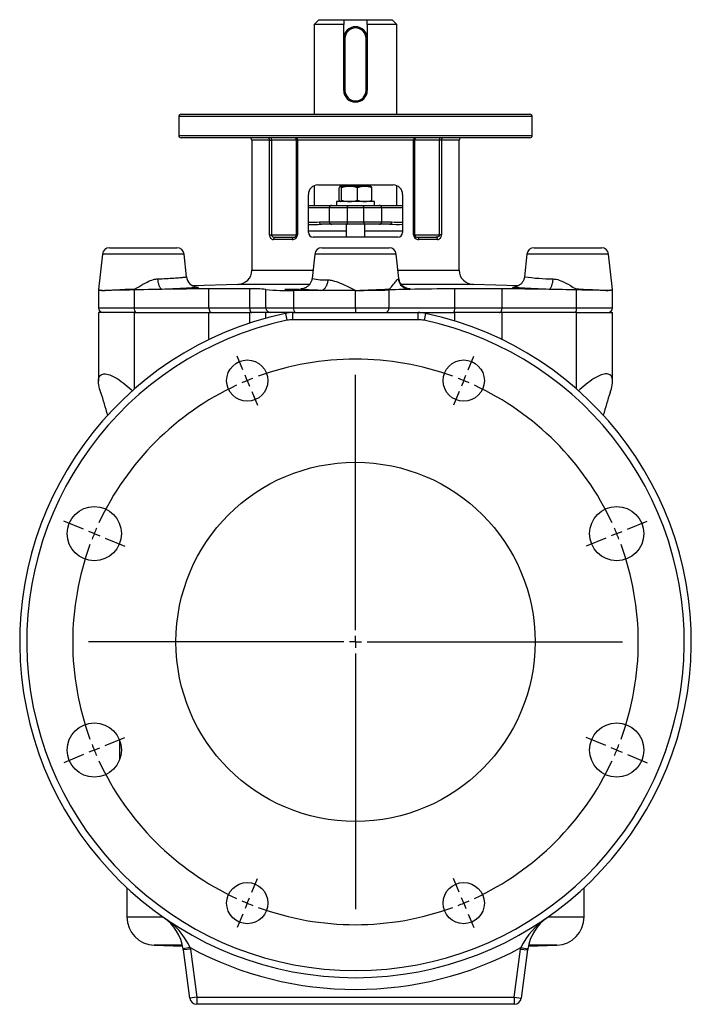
# Model space of a CAD drawing. Extents: x -225 to 398, y -39 to 781.
# Tile 4 of 4: x 113 to 398, y 356 to 773. Entities that reach past the tile are written whole.
import ezdxf

# ---------------------------------------------------------------- set-up
doc = ezdxf.new("R2010")
doc.units = 0
doc.layers.get('0').update_dxf_attribs({"linetype": 'CONTINUOUS'})
doc.layers.add('FORMAT', color=7, linetype='CONTINUOUS')

# ---------------------------------------------------------------- blocks, each defined once
blk = doc.blocks.new('SW_CENTERMARKSYMBOL_1')
at = {"layer": 'FORMAT', "color": 0}
for p, q in [((-1.91, 4.62), (-4.31, 10.39)), ((93.76, 4.62), (96.15, 10.39)), ((0, 0), (-0.96, 2.31)), ((0, 0), (0.96, -2.31)), ((45.92, -105.87), (45.92, 2.5)), ((91.84, 0), (90.89, -2.31)), ((91.84, 0), (92.8, 2.31)), ((1.91, -4.62), (4.31, -10.39)), ((89.93, -4.62), (87.54, -10.39)), ((-69.56, -63.03), (-77.88, -59.59)), ((161.41, -63.03), (169.72, -59.59)), ((-64.94, -64.94), (-67.25, -63.99)), ((-64.94, -64.94), (-62.63, -65.9)), ((156.79, -64.94), (154.48, -65.9)), ((156.79, -64.94), (159.1, -63.99)), ((-60.32, -66.86), (-52.01, -70.3)), ((152.17, -66.86), (143.85, -70.3)), ((45.92, -110.87), (45.92, -108.37)), ((40.92, -110.87), (-67.44, -110.87)), ((45.92, -110.87), (43.42, -110.87)), ((45.92, -110.87), (45.92, -113.37)), ((45.92, -110.87), (48.42, -110.87)), ((50.92, -110.87), (159.29, -110.87)), ((45.92, -115.87), (45.92, -224.23)), ((-60.32, -154.87), (-52.01, -151.43)), ((152.17, -154.87), (143.85, -151.43)), ((-69.56, -158.7), (-77.88, -162.15)), ((-64.94, -156.79), (-67.25, -157.74)), ((-64.94, -156.79), (-62.63, -155.83)), ((156.79, -156.79), (154.48, -155.83)), ((156.79, -156.79), (159.1, -157.74)), ((161.41, -158.7), (169.72, -162.15)), ((1.91, -217.11), (4.31, -211.34)), ((89.93, -217.11), (87.54, -211.34)), ((0, -221.73), (0.96, -219.42)), ((91.84, -221.73), (90.89, -219.42)), ((0, -221.73), (-0.96, -224.04)), ((91.84, -221.73), (92.8, -224.04)), ((-1.91, -226.35), (-4.31, -232.12)), ((93.76, -226.35), (96.15, -232.12))]:
    blk.add_line(p, q, dxfattribs=at)
for start, end in [(69.8873, 110.1127), (111.3063, 112.5), (67.5, 68.6937), (114.8873, 155.1127), (112.5, 113.6937), (66.3063, 67.5), (24.8873, 65.1127), (156.3063, 157.5), (22.5, 23.6937), (157.5, 158.6937), (21.3063, 22.5), (159.8873, 200.1127), (339.8873, 20.1127), (201.3063, 202.5), (337.5, 338.6937), (202.5, 203.6937), (336.3063, 337.5), (204.8873, 245.1127), (294.8873, 335.1127), (246.3063, 247.5), (292.5, 293.6937), (247.5, 248.6937), (249.8873, 290.1127), (291.3063, 292.5)]:
    blk.add_arc((45.92, -110.87), 120, start, end, dxfattribs=at)

msp = doc.modelspace()

# ---------------------------------------------------------------- linework, layer by layer
at = {"color": 7, "linetype": 'CONTINUOUS'}
for p, q in [((240.33, 773.37), (238.33, 771.37)), ((240.33, 773.37), (250.83, 773.37)), ((250.83, 773.37), (250.83, 771.37)), ((250.83, 773.37), (260.83, 773.37)), ((260.83, 773.37), (271.33, 773.37)), ((260.83, 771.37), (260.83, 773.37)), ((273.33, 771.37), (271.33, 773.37)), ((238.33, 771.37), (238.33, 733.25)), ((250.83, 771.37), (238.33, 771.37)), ((250.83, 765.37), (250.83, 771.37)), ((260.83, 771.37), (260.83, 765.37)), ((273.33, 771.37), (260.83, 771.37)), ((273.33, 733.25), (273.33, 771.37)), ((250.83, 743.37), (250.83, 765.37)), ((251.33, 765.37), (251.33, 743.37)), ((260.33, 743.37), (260.33, 765.37)), ((260.83, 765.37), (260.83, 743.37)), ((180.83, 732.25), (180.83, 724.25)), ((181.83, 733.25), (329.83, 733.25)), ((330.83, 724.25), (330.83, 732.25)), ((255.83, 723.25), (181.83, 723.25)), ((329.83, 723.25), (255.83, 723.25)), ((211.83, 722.25), (211.83, 667.05)), ((299.83, 667.05), (299.83, 722.25)), ((238.33, 702.96), (238.33, 694.57)), ((239.83, 703.25), (271.83, 703.25)), ((248.92, 696.75), (248.92, 702.09)), ((249.33, 702.67), (249.27, 702.64)), ((249.33, 702.67), (249.37, 702.67)), ((249.37, 702.67), (253.27, 702.67)), ((249.82, 696.75), (249.82, 702.09)), ((252.01, 703.25), (251.83, 703.07)), ((251.83, 703.07), (251.83, 702.67)), ((259.83, 703.07), (251.83, 703.07)), ((253.27, 702.67), (259.72, 702.67)), ((256.72, 696.75), (256.72, 702.09)), ((259.83, 703.07), (259.65, 703.25)), ((259.72, 702.67), (262.33, 702.67)), ((259.83, 702.67), (259.83, 703.07)), ((262.38, 702.64), (262.33, 702.67)), ((262.73, 696.75), (262.73, 702.09)), ((273.33, 694.57), (273.33, 702.96)), ((235.83, 683.07), (235.83, 699.25)), ((275.83, 699.25), (275.83, 683.07)), ((235.83, 694.57), (245.73, 694.57)), ((245.73, 694.57), (252.51, 694.57)), ((247.83, 696.17), (247.83, 694.57)), ((255.83, 696.17), (247.83, 696.17)), ((249.28, 696.19), (249.33, 696.17)), ((252.51, 694.57), (259.14, 694.57)), ((263.83, 696.17), (255.83, 696.17)), ((259.14, 694.57), (265.92, 694.57)), ((262.33, 696.17), (262.37, 696.19)), ((263.83, 694.57), (263.83, 696.17)), ((265.92, 694.57), (275.83, 694.57)), ((241.38, 686.57), (241.35, 686.57)), ((245.73, 686.57), (241.38, 686.57)), ((252.51, 686.57), (245.73, 686.57)), ((251.83, 686.57), (251.83, 681.07)), ((259.14, 686.57), (252.51, 686.57)), ((265.92, 686.57), (259.14, 686.57)), ((259.83, 681.07), (259.83, 686.57)), ((270.27, 686.57), (265.92, 686.57)), ((221.78, 681.07), (229.56, 681.07)), ((273.82, 681.07), (237.83, 681.07)), ((282.09, 681.07), (289.87, 681.07)), ((148.46, 673.9), (146.8, 658.87)), ((151.44, 676.57), (180.07, 676.57)), ((184.12, 664.3), (183.05, 673.9)), ((238.53, 673.9), (237.38, 663.53)), ((241.51, 676.57), (270.14, 676.57)), ((274.27, 663.53), (273.12, 673.9)), ((328.6, 673.9), (327.53, 664.3)), ((331.58, 676.57), (360.21, 676.57)), ((364.85, 658.87), (363.19, 673.9)), ((205.83, 661.05), (186.84, 660.39)), ((236.38, 661.05), (205.83, 661.05)), ((305.83, 661.05), (275.27, 661.05)), ((324.81, 660.39), (305.83, 661.05)), ((146.76, 658.58), (146.76, 651.07)), ((146.76, 658.58), (146.76, 658.58)), ((210.95, 659.13), (193.63, 659.13)), ((241.13, 658.5), (229.63, 658.5)), ((255.83, 658.5), (241.13, 658.5)), ((318.02, 659.13), (298, 659.13)), ((364.89, 651.07), (364.89, 658.58)), ((364.89, 658.58), (364.89, 658.58)), ((146.76, 649.07), (146.76, 619.96)), ((162.01, 649.07), (146.76, 649.07)), ((162.01, 649.07), (193.63, 649.07)), ((193.63, 649.07), (210.95, 649.07)), ((217.83, 649.07), (210.95, 649.07)), ((229.25, 649.07), (217.83, 649.07)), ((229.25, 649.07), (282.4, 649.07)), ((282.4, 649.07), (298, 649.07)), ((318.02, 649.07), (298, 649.07)), ((349.64, 649.07), (318.02, 649.07)), ((349.64, 649.07), (364.89, 649.07)), ((364.89, 619.96), (364.89, 649.07)), ((155.83, 459.68), (155.83, 467.21)), ((158.83, 404.98), (158.83, 392.65)), ((352.83, 392.65), (352.83, 404.98)), ((170.41, 380.66), (182.5, 380.24)), ((329.15, 380.24), (341.24, 380.66)), ((185.48, 358.17), (182.79, 378.63)), ((328.86, 378.63), (326.17, 358.17)), ((323.19, 355.57), (188.46, 355.57))]:
    msp.add_line(p, q, dxfattribs=at)
at = {"color": 8, "linetype": 'CONTINUOUS'}
for p, q in [((250.83, 765.37), (251.33, 765.37)), ((260.33, 765.37), (260.83, 765.37)), ((250.83, 743.37), (251.33, 743.37)), ((260.33, 743.37), (260.83, 743.37)), ((330.83, 732.25), (180.83, 732.25)), ((180.83, 724.25), (255.83, 724.25)), ((255.83, 724.25), (330.83, 724.25)), ((219.36, 722.25), (211.83, 722.25)), ((219.36, 682.07), (219.36, 722.25)), ((219.36, 722.25), (220.16, 722.25)), ((230.76, 722.25), (220.16, 722.25)), ((220.16, 722.25), (220.16, 682.07)), ((230.76, 722.25), (231.2, 722.25)), ((230.76, 682.07), (230.76, 722.25)), ((280.45, 722.25), (231.2, 722.25)), ((231.2, 722.25), (231.2, 682.07)), ((280.45, 682.07), (280.45, 722.25)), ((280.89, 722.25), (280.45, 722.25)), ((280.89, 722.25), (280.89, 682.07)), ((291.49, 722.25), (280.89, 722.25)), ((291.49, 682.07), (291.49, 722.25)), ((292.29, 722.25), (291.49, 722.25)), ((292.29, 722.25), (292.29, 682.07)), ((299.83, 722.25), (292.29, 722.25)), ((244.73, 693.57), (235.83, 693.57)), ((252.27, 693.57), (244.73, 693.57)), ((244.73, 687.57), (244.73, 693.57)), ((259.38, 693.57), (252.27, 693.57)), ((252.27, 693.57), (252.27, 687.57)), ((259.38, 687.57), (259.38, 693.57)), ((266.92, 693.57), (259.38, 693.57)), ((266.92, 693.57), (266.92, 687.57)), ((275.83, 693.57), (266.92, 693.57)), ((240.55, 687.57), (244.73, 687.57)), ((244.73, 687.57), (252.27, 687.57)), ((252.27, 687.57), (259.38, 687.57)), ((259.38, 687.57), (266.92, 687.57)), ((266.92, 687.57), (271.1, 687.57)), ((219.36, 682.07), (220.16, 682.07)), ((220.16, 682.07), (230.76, 682.07)), ((230.76, 682.07), (231.2, 682.07)), ((251.83, 683.57), (235.83, 683.57)), ((275.83, 683.57), (259.83, 683.57)), ((280.89, 682.07), (280.45, 682.07)), ((280.89, 682.07), (291.49, 682.07)), ((292.29, 682.07), (291.49, 682.07)), ((228.95, 680.07), (220.99, 680.07)), ((290.66, 680.07), (282.7, 680.07)), ((165.76, 673.9), (148.46, 673.9)), ((183.05, 673.9), (165.76, 673.9)), ((255.83, 673.9), (238.53, 673.9)), ((273.12, 673.9), (255.83, 673.9)), ((345.89, 673.9), (328.6, 673.9)), ((363.19, 673.9), (345.89, 673.9)), ((211.83, 667.05), (237.77, 667.05)), ((273.88, 667.05), (299.83, 667.05)), ((162.01, 651.07), (162.01, 658.7)), ((193.63, 651.07), (193.63, 659.13)), ((210.95, 651.07), (210.95, 659.13)), ((217.83, 651.07), (217.83, 658.88)), ((229.63, 651.07), (229.63, 658.5)), ((255.83, 651.07), (255.83, 658.5)), ((270.09, 651.07), (270.09, 658.7)), ((298, 651.07), (298, 659.13)), ((318.02, 651.07), (318.02, 659.13)), ((349.64, 651.07), (349.64, 658.7)), ((146.76, 651.07), (162.01, 651.07)), ((162.01, 651.07), (193.63, 651.07)), ((162.01, 616.63), (162.01, 649.07)), ((193.63, 651.07), (210.95, 651.07)), ((193.63, 637.58), (193.63, 649.07)), ((210.95, 651.07), (217.83, 651.07)), ((210.95, 644.62), (210.95, 649.07)), ((217.83, 651.07), (229.63, 651.07)), ((217.83, 646.71), (217.83, 649.07)), ((226.13, 648.74), (226.75, 645.8)), ((229.25, 646.07), (229.25, 649.07)), ((229.63, 651.07), (255.83, 651.07)), ((255.83, 651.07), (270.09, 651.07)), ((255.83, 651.07), (255.83, 649.07)), ((270.09, 651.07), (298, 651.07)), ((282.4, 646.07), (282.4, 649.07)), ((285.53, 648.74), (284.9, 645.8)), ((298, 651.07), (318.02, 651.07)), ((298, 645.48), (298, 649.07)), ((318.02, 651.07), (349.64, 651.07)), ((318.02, 637.58), (318.02, 649.07)), ((349.64, 651.07), (364.89, 651.07)), ((349.64, 616.63), (349.64, 649.07)), ((282.4, 646.07), (229.25, 646.07)), ((158.83, 392.65), (174.07, 392.65)), ((337.58, 392.65), (352.83, 392.65)), ((182.4, 380.66), (170.41, 380.66)), ((341.24, 380.66), (329.25, 380.66)), ((185.68, 379.61), (182.71, 379.15)), ((185.76, 379.02), (182.79, 378.63)), ((185.76, 379.02), (188.46, 358.57)), ((323.19, 358.57), (325.89, 379.02)), ((325.89, 379.02), (328.86, 378.63)), ((325.97, 379.61), (328.94, 379.15)), ((188.46, 358.57), (185.48, 358.17)), ((188.46, 358.57), (323.19, 358.57)), ((188.46, 358.57), (188.46, 355.57)), ((323.19, 358.57), (323.19, 355.57)), ((323.19, 358.57), (326.17, 358.17))]:
    msp.add_line(p, q, dxfattribs=at)
at = {"color": 8, "linetype": 'CONTINUOUS', "flags": 128}
for points in [[(230.64, 723.25), (230.73, 723.23), (230.83, 723.19), (230.92, 723.11), (231, 723.01), (231.06, 722.89), (231.12, 722.75), (231.16, 722.59), (231.19, 722.42), (231.2, 722.25)], [(281.01, 723.25), (280.92, 723.23), (280.82, 723.19), (280.73, 723.11), (280.65, 723.01), (280.59, 722.89), (280.53, 722.75), (280.49, 722.59), (280.46, 722.42), (280.45, 722.25)], [(252.27, 687.57), (252.27, 687.39), (252.28, 687.22), (252.3, 687.07), (252.33, 686.92), (252.36, 686.8), (252.39, 686.7), (252.43, 686.63), (252.47, 686.58), (252.51, 686.57)], [(259.38, 687.57), (259.38, 687.39), (259.37, 687.22), (259.35, 687.07), (259.32, 686.92), (259.29, 686.8), (259.26, 686.7), (259.22, 686.63), (259.18, 686.58), (259.14, 686.57)], [(220.16, 682.07), (220.17, 681.92), (220.2, 681.81), (220.3, 681.61), (220.42, 681.48), (220.55, 681.36), (220.75, 681.25), (220.95, 681.17), (221.36, 681.09), (221.78, 681.07)], [(229.56, 681.07), (229.45, 681.05), (229.35, 681.01), (229.25, 680.93), (229.16, 680.83), (229.09, 680.71), (229.03, 680.57), (228.98, 680.41), (228.96, 680.24), (228.95, 680.07)], [(282.09, 681.07), (282.2, 681.05), (282.3, 681.01), (282.4, 680.93), (282.49, 680.83), (282.56, 680.71), (282.62, 680.57), (282.67, 680.41), (282.69, 680.24), (282.7, 680.07)], [(291.49, 682.07), (291.46, 681.83), (291.44, 681.79), (291.38, 681.65), (291.29, 681.54), (291.18, 681.42), (291.05, 681.33), (290.82, 681.22), (290.58, 681.14), (290.23, 681.08), (289.87, 681.07)], [(162.01, 659.16), (162.32, 659.21), (162.72, 659.38), (163.1, 659.59), (163.87, 660.04), (164.75, 660.58), (165.63, 661.09), (166.54, 661.59), (167.46, 662.06), (168.1, 662.36), (168.76, 662.63), (169.43, 662.88), (170.11, 663.08), (170.57, 663.2), (171.04, 663.29), (171.51, 663.35), (171.97, 663.39)], [(171.97, 663.39), (172.86, 663.43), (173.73, 663.47), (174.63, 663.51), (175.51, 663.56), (176.36, 663.6), (177.2, 663.65), (178, 663.69), (178.76, 663.74), (179.46, 663.79), (180.12, 663.83), (180.73, 663.88), (181.31, 663.92), (181.85, 663.97), (182.33, 664.01), (182.74, 664.05), (183.1, 664.09), (183.41, 664.13), (183.67, 664.17), (183.87, 664.2), (184.01, 664.24), (184.09, 664.27), (184.12, 664.3), (184.12, 664.3)], [(173.78, 658.94), (173.65, 658.96), (173.52, 659.01), (173.39, 659.09), (173.26, 659.19), (173.14, 659.33), (173.01, 659.48), (172.89, 659.67), (172.78, 659.88), (172.67, 660.11), (172.57, 660.37), (172.47, 660.65), (172.38, 660.94), (172.3, 661.25), (172.22, 661.58), (172.15, 661.92), (172.09, 662.28), (172.04, 662.64), (172, 663.01), (171.97, 663.39)], [(241.13, 658.5), (241.37, 658.53), (241.6, 658.58), (241.83, 658.66), (242.06, 658.77), (242.28, 658.91), (242.5, 659.07), (242.71, 659.26), (242.91, 659.47), (243.1, 659.7), (243.27, 659.96), (243.44, 660.23), (243.59, 660.53), (243.73, 660.84), (243.85, 661.16), (243.96, 661.5), (244.05, 661.85), (244.13, 662.21), (244.18, 662.58), (244.22, 662.95)], [(244.22, 662.95), (244.67, 662.92), (245.13, 662.87), (245.59, 662.79), (246.06, 662.69), (246.86, 662.48), (247.67, 662.23), (248.49, 661.94), (249.34, 661.6), (250.2, 661.24), (251.06, 660.85), (252.23, 660.31), (253.4, 659.73), (254.6, 659.13), (255.8, 658.52), (255.83, 658.5)], [(270.02, 659.16), (270.22, 659.21), (270.47, 659.37), (270.69, 659.58), (270.9, 659.81), (271.1, 660.04), (271.55, 660.58), (271.97, 661.1), (272.36, 661.6), (272.72, 662.06), (273.03, 662.45), (273.31, 662.8), (273.57, 663.08), (273.72, 663.23), (273.86, 663.33), (273.99, 663.39)], [(273.99, 663.39), (274.1, 663.42), (274.19, 663.45), (274.24, 663.48), (274.27, 663.51), (274.26, 663.53)], [(337.87, 658.94), (338, 658.96), (338.13, 659.01), (338.26, 659.09), (338.39, 659.19), (338.51, 659.33), (338.64, 659.48), (338.76, 659.67), (338.87, 659.88), (338.98, 660.11), (339.08, 660.37), (339.18, 660.65), (339.27, 660.94), (339.35, 661.25), (339.43, 661.58), (339.5, 661.92), (339.56, 662.28), (339.61, 662.64), (339.65, 663.01), (339.68, 663.39)], [(339.68, 663.39), (340.3, 663.33), (340.92, 663.23), (341.63, 663.06), (342.32, 662.84), (343.01, 662.58), (344.06, 662.12), (345.09, 661.61), (346.05, 661.08), (347, 660.52), (347.63, 660.13), (348.26, 659.75), (348.91, 659.39), (349.19, 659.27), (349.48, 659.18), (349.64, 659.16)], [(146.8, 658.87), (146.8, 658.86), (146.84, 658.81), (146.93, 658.77), (147.09, 658.73), (147.29, 658.69), (147.54, 658.65), (147.83, 658.62), (148.11, 658.59), (148.43, 658.56), (149.01, 658.52), (149.3, 658.5)], [(149.3, 658.5), (149.62, 658.52), (150.06, 658.55), (150.52, 658.57), (151.01, 658.6), (151.52, 658.63), (152.23, 658.66), (152.97, 658.7), (153.75, 658.74), (154.77, 658.79), (155.84, 658.84), (156.96, 658.9), (158.11, 658.96), (159.29, 659.02), (160.64, 659.09), (162.01, 659.16)], [(188.14, 659.96), (188.29, 659.96), (188.62, 659.94), (188.88, 659.92), (189.07, 659.9), (189.18, 659.88), (189.22, 659.85), (189.19, 659.82), (189.08, 659.79), (188.9, 659.76), (188.65, 659.72), (188.32, 659.68), (187.93, 659.65), (187.46, 659.6), (186.93, 659.56), (186.33, 659.52), (185.67, 659.48), (184.94, 659.43), (184.15, 659.39), (183.3, 659.34), (182.4, 659.29), (181.45, 659.25), (180.44, 659.2), (179.39, 659.16), (178.3, 659.11), (177.17, 659.07), (176, 659.02), (174.9, 658.98), (173.78, 658.94)], [(241.13, 658.5), (240.39, 658.52), (239.67, 658.54), (238.98, 658.56), (238.32, 658.58), (237.68, 658.61), (237.07, 658.63), (236.49, 658.66), (235.94, 658.68), (235.45, 658.71), (234.99, 658.73), (234.57, 658.76), (234.18, 658.79), (233.82, 658.82), (233.51, 658.85), (233.23, 658.88), (232.99, 658.91), (232.81, 658.94), (232.66, 658.98), (232.55, 659.01), (232.48, 659.04), (232.45, 659.07), (232.46, 659.11), (232.52, 659.14), (232.62, 659.18), (232.76, 659.21), (232.94, 659.25), (233.15, 659.28), (233.41, 659.31), (233.71, 659.35), (233.99, 659.38)], [(277.66, 659.38), (278, 659.34), (278.29, 659.31), (278.53, 659.27), (278.75, 659.24), (278.92, 659.21), (279.05, 659.17), (279.14, 659.14), (279.19, 659.1), (279.2, 659.07), (279.16, 659.04), (279.09, 659), (278.98, 658.97), (278.84, 658.94)], [(337.87, 658.94), (336.71, 658.98), (335.56, 659.03), (334.45, 659.07), (333.37, 659.11), (332.28, 659.16), (331.23, 659.2), (330.23, 659.25), (329.27, 659.29), (328.36, 659.34), (327.52, 659.39), (326.73, 659.43), (326, 659.47), (325.33, 659.52), (324.73, 659.56), (324.19, 659.6), (323.73, 659.64), (323.33, 659.68), (323.01, 659.72), (322.75, 659.76), (322.57, 659.79), (322.46, 659.82), (322.43, 659.85), (322.47, 659.88), (322.58, 659.9), (322.77, 659.92), (323.03, 659.94), (323.36, 659.96), (323.51, 659.96)], [(349.64, 659.16), (350.63, 659.11), (351.62, 659.06), (352.63, 659), (353.63, 658.95), (354.61, 658.91), (355.55, 658.86), (356.46, 658.81), (357.34, 658.77), (358.15, 658.73), (358.93, 658.69), (359.62, 658.65), (360.27, 658.62), (360.8, 658.59), (361.3, 658.56), (362.03, 658.52), (362.35, 658.5)], [(193.63, 651.07), (193.64, 650.83), (193.67, 650.59), (193.71, 650.36), (193.77, 650.14), (193.84, 649.93), (193.93, 649.74), (194.03, 649.57), (194.15, 649.42), (194.27, 649.3), (194.4, 649.2), (194.54, 649.12), (194.68, 649.08), (194.82, 649.07)], [(210.95, 651.07), (210.96, 650.83), (210.98, 650.59), (211.01, 650.36), (211.05, 650.14), (211.11, 649.93), (211.17, 649.74), (211.24, 649.57), (211.32, 649.42), (211.41, 649.3), (211.51, 649.2), (211.6, 649.12), (211.71, 649.08), (211.81, 649.07)], [(297.19, 649.07), (297.29, 649.08), (297.39, 649.12), (297.48, 649.2), (297.57, 649.3), (297.65, 649.42), (297.73, 649.57), (297.79, 649.74), (297.85, 649.93), (297.9, 650.14), (297.94, 650.36), (297.97, 650.59), (297.99, 650.83), (298, 651.07)], [(316.83, 649.07), (316.97, 649.08), (317.11, 649.12), (317.25, 649.2), (317.38, 649.3), (317.5, 649.42), (317.62, 649.57), (317.72, 649.74), (317.81, 649.93), (317.88, 650.14), (317.94, 650.36), (317.98, 650.59), (318.01, 650.83), (318.02, 651.07)]]:
    msp.add_lwpolyline(points, dxfattribs=at)
at = {"color": 7, "linetype": 'CONTINUOUS', "flags": 128}
for points in [[(249.37, 702.67), (249.34, 702.66), (249.24, 702.61), (249.13, 702.49), (249.03, 702.31), (248.92, 702.09)], [(249.37, 696.17), (249.4, 696.17), (249.51, 696.22), (249.61, 696.34), (249.72, 696.52), (249.82, 696.75)], [(237.38, 663.53), (237.34, 663.21), (237.26, 662.88), (237.17, 662.55), (237.06, 662.24), (236.93, 661.94), (236.78, 661.65), (236.62, 661.38), (236.44, 661.12), (236.25, 660.88), (236.05, 660.66), (235.84, 660.45), (235.63, 660.27), (235.43, 660.11), (235.23, 659.97), (235.04, 659.84), (234.86, 659.74), (234.69, 659.65), (234.54, 659.58), (234.4, 659.52), (234.28, 659.47), (234.16, 659.43), (234.06, 659.4), (233.97, 659.37), (233.9, 659.35), (233.84, 659.34), (233.79, 659.32), (233.76, 659.32), (233.74, 659.31), (233.74, 659.31)], [(277.91, 659.31), (277.91, 659.31), (277.9, 659.32), (277.87, 659.32), (277.82, 659.33), (277.76, 659.35), (277.68, 659.37), (277.59, 659.4), (277.49, 659.43), (277.37, 659.47), (277.25, 659.52), (277.1, 659.58), (276.95, 659.66), (276.78, 659.75), (276.6, 659.85), (276.41, 659.97), (276.2, 660.12), (275.99, 660.29), (275.78, 660.48), (275.57, 660.69), (275.37, 660.92), (275.18, 661.17), (275, 661.43), (274.83, 661.71), (274.69, 662), (274.56, 662.3), (274.46, 662.62), (274.36, 662.97), (274.29, 663.32), (274.27, 663.53)], [(327.53, 664.3), (327.48, 663.97), (327.41, 663.63), (327.32, 663.3), (327.2, 662.99), (327.07, 662.68), (326.92, 662.39), (326.75, 662.11), (326.56, 661.85), (326.37, 661.6), (326.16, 661.37), (325.94, 661.16), (325.71, 660.97), (325.48, 660.79), (325.25, 660.64), (325.03, 660.51), (324.82, 660.39), (324.63, 660.31), (324.45, 660.23), (324.28, 660.16), (324.12, 660.11), (323.99, 660.07), (323.86, 660.04), (323.75, 660.01), (323.66, 659.99), (323.57, 659.97), (323.5, 659.96), (323.44, 659.95), (323.4, 659.95), (323.36, 659.94), (323.35, 659.94), (323.35, 659.94)], [(146.8, 658.87), (146.76, 658.6), (146.76, 658.58)], [(162.01, 658.7), (160.99, 658.68), (159.98, 658.65), (158.98, 658.63), (157.98, 658.61), (157.01, 658.59), (156.06, 658.58), (155.17, 658.56), (154.31, 658.55), (153.49, 658.54), (152.68, 658.53), (151.92, 658.52), (151.2, 658.51), (150.68, 658.51), (150.2, 658.51), (149.73, 658.51), (149.3, 658.5)], [(173.78, 658.94), (171.82, 658.91), (169.85, 658.87), (167.92, 658.83), (165.96, 658.79), (163.99, 658.75), (162.01, 658.7)], [(193.63, 659.13), (191.36, 659.13), (189.02, 659.12), (186.63, 659.11), (184.18, 659.09), (181.65, 659.06), (179.08, 659.03), (176.45, 658.99), (173.78, 658.94)], [(226.71, 659), (227.09, 659.01), (227.53, 659.03), (228, 659.04), (228.5, 659.04), (229, 659.05), (229.5, 659.05), (229.98, 659.05), (230.43, 659.05), (230.83, 659.04), (231.18, 659.03), (231.46, 659.02), (231.66, 659), (231.79, 658.99), (231.82, 658.97), (231.78, 658.95), (231.65, 658.93), (231.44, 658.92), (231.16, 658.9), (230.8, 658.89), (230.4, 658.87), (229.95, 658.86), (229.46, 658.85), (228.96, 658.85), (228.46, 658.84), (227.96, 658.84), (227.49, 658.84), (227.06, 658.85), (226.68, 658.86), (226.36, 658.87), (226.11, 658.88), (225.93, 658.89), (225.84, 658.91), (225.83, 658.93), (225.91, 658.94), (226.07, 658.96), (226.31, 658.98), (226.49, 658.99), (226.71, 659)], [(278.84, 658.94), (277.27, 658.91), (275.73, 658.87), (274.27, 658.83), (272.84, 658.79), (271.44, 658.75), (270.09, 658.7)], [(298, 659.13), (295.46, 659.13), (292.97, 659.12), (290.51, 659.11), (288.09, 659.09), (285.7, 659.06), (283.36, 659.03), (281.07, 658.99), (278.84, 658.94)], [(337.87, 658.94), (335.8, 658.98), (333.76, 659.01), (331.74, 659.04), (329.74, 659.06), (327.75, 659.08), (325.78, 659.1), (323.85, 659.11), (321.95, 659.12), (319.96, 659.13), (318.02, 659.13)], [(349.64, 658.7), (348.14, 658.73), (346.66, 658.77), (345.18, 658.8), (343.71, 658.83), (342.24, 658.86), (340.77, 658.89), (339.32, 658.92), (337.87, 658.94)], [(362.35, 658.5), (361.95, 658.51), (361.52, 658.51), (361.07, 658.51), (360.59, 658.51), (359.9, 658.52), (359.16, 658.53), (358.39, 658.53), (357.56, 658.55), (356.68, 658.56), (355.77, 658.57), (354.83, 658.59), (353.86, 658.61), (352.86, 658.63), (351.8, 658.65), (350.73, 658.67), (349.64, 658.7)], [(364.89, 658.58), (364.89, 658.58), (364.86, 658.57), (364.81, 658.56), (364.71, 658.55), (364.59, 658.54), (364.43, 658.53), (364.24, 658.52), (364.01, 658.52), (363.74, 658.51), (363.45, 658.51), (363.11, 658.51), (362.75, 658.51), (362.35, 658.5)], [(364.89, 658.58), (364.86, 658.78), (364.85, 658.87)], [(147.75, 615.1), (147.48, 615.96), (147.24, 616.79), (147.05, 617.6), (146.9, 618.37), (146.8, 619.11), (146.76, 619.8), (146.77, 620.34), (146.82, 620.84), (146.92, 621.3), (147.06, 621.72), (147.26, 622.09), (147.52, 622.41), (147.85, 622.68), (148.23, 622.88), (148.67, 623.01), (148.98, 623.05), (149.3, 623.07), (149.8, 623.04), (150.34, 622.95), (150.91, 622.81), (151.51, 622.61), (152.14, 622.36), (152.94, 621.99), (153.77, 621.55), (154.63, 621.05), (155.49, 620.49), (156.35, 619.9), (157.21, 619.26), (158.08, 618.59), (158.95, 617.88), (159.81, 617.14), (160.65, 616.38), (161.19, 615.89)], [(363.9, 615.1), (364.17, 615.96), (364.41, 616.79), (364.6, 617.6), (364.75, 618.37), (364.85, 619.11), (364.89, 619.8), (364.88, 620.34), (364.83, 620.84), (364.73, 621.3), (364.59, 621.72), (364.39, 622.09), (364.13, 622.41), (363.8, 622.68), (363.42, 622.88), (362.98, 623.01), (362.67, 623.05), (362.35, 623.07), (361.85, 623.04), (361.31, 622.95), (360.74, 622.81), (360.14, 622.61), (359.51, 622.36), (358.71, 621.99), (357.88, 621.55), (357.02, 621.05), (356.16, 620.49), (355.3, 619.9), (354.44, 619.26), (353.57, 618.59), (352.7, 617.88), (351.84, 617.14), (351, 616.38), (350.46, 615.89)]]:
    msp.add_lwpolyline(points, dxfattribs=at)
at = {"color": 7, "linetype": 'CONTINUOUS'}
for centre, radius in [((209.9, 620.23), 8.75), ((301.75, 620.23), 8.75), ((255.83, 509.37), 76.2), ((144.96, 555.29), 11.5), ((366.69, 555.29), 11.5), ((144.96, 463.44), 11.5), ((366.69, 463.44), 11.5), ((209.9, 398.5), 8.75), ((301.75, 398.5), 8.75)]:
    msp.add_circle(centre, radius, dxfattribs=at)
for centre, radius, start, end in [((255.83, 765.37), 5, 0, 180), ((255.83, 765.37), 4.5, 0, 180), ((255.83, 743.37), 5, 180, 0), ((255.83, 743.37), 4.5, 180, 0), ((181.83, 732.25), 1, 90, 180), ((329.83, 732.25), 1, 0, 90), ((181.83, 724.25), 1, 180, 270), ((210.83, 722.25), 1, 0, 90), ((300.83, 722.25), 1, 90, 180), ((329.83, 724.25), 1, 270, 0), ((239.83, 699.25), 4, 90.0059, 179.9941), ((249.03, 701.94), 0.809, 10.7101, 64.6554), ((253.42, 691.23), 11.44, 90.7501, 108.3491), ((253.16, 691.48), 11.18, 71.4504, 89.4504), ((259.86, 693.91), 8.75, 90.8838, 111.0033), ((259.58, 693.86), 8.8, 69.0552, 89.0578), ((261.77, 701.85), 0.985, 13.7732, 52.3351), ((271.82, 699.25), 4, 0.0127, 89.9873), ((249.72, 696.9), 0.809, 190.7101, 244.6554), ((253.38, 707.35), 11.18, 251.4504, 269.4504), ((253.12, 707.6), 11.44, 270.7501, 288.3491), ((259.87, 704.97), 8.8, 249.0552, 269.0578), ((259.59, 704.92), 8.75, 270.8838, 291.0033), ((261.81, 696.95), 0.942, 306.7841, 347.2842), ((237.83, 683.07), 2, 180.0186, 269.9814), ((273.82, 683.07), 2, 270.0028, 359.9972), ((151.44, 673.57), 3, 90, 173.6813), ((180.07, 673.57), 3, 6.3187, 90), ((241.51, 673.57), 3, 90, 173.6813), ((270.14, 673.57), 3, 6.3187, 90), ((331.58, 673.57), 3, 90, 173.6813), ((360.21, 673.57), 3, 6.3187, 90), ((205.83, 667.05), 6, 270, 0), ((305.83, 667.05), 6, 180, 270), ((188.98, 664.78), 4.89, 185.6455, 261.9675), ((148.52, 674.77), 16.28, 263.8099, 272.7665), ((212.71, 613.63), 45.54, 83.5489, 92.2077), ((226.48, 745.67), 87.22, 264.303, 272.0676), ((256.87, 1104.65), 446.14, 269.8664, 271.698), ((255.83, 509.37), 142.5, 102.0298, 77.9702), ((148.76, 651.07), 2, 180, 270), ((229.25, 634.07), 15, 90, 102.0298), ((282.4, 634.07), 15, 77.9702, 90), ((362.89, 651.07), 2, 270, 0), ((7.04, 567.14), 148.66, 14.9619, 18.8226), ((504.57, 567.15), 148.62, 161.1772, 165.0422), ((170.83, 392.65), 12, 180, 268), ((162.97, 376.02), 19.99, 8.992, 55.1572), ((348.68, 376.02), 19.99, 124.8428, 171.008), ((340.83, 392.65), 12, 272, 0), ((162.96, 376.02), 20, 7.5, 9.0024), ((348.69, 376.02), 20, 170.9976, 172.5), ((188.46, 358.57), 3, 187.5, 270), ((323.19, 358.57), 3, 270, 352.5)]:
    msp.add_arc(centre, radius, start, end, dxfattribs=at)
at = {"color": 8, "linetype": 'CONTINUOUS'}
for centre, radius, start, end in [((218.44, 722.32), 0.93, 355.3676, 83.9259), ((212.88, 722.49), 7.28, 358.1162, 5.9942), ((229.76, 722.25), 1, 359.9823, 89.9808), ((281.89, 722.25), 1, 90.0177, 180.0192), ((298.77, 722.49), 7.28, 174.0058, 181.8838), ((293.2, 722.33), 0.923, 95.6369, 185.0697), ((245.73, 693.57), 0.999, 90.0352, 180.0324), ((253.51, 693.79), 1.26, 142.1599, 190.2774), ((258.14, 693.79), 1.26, 349.7226, 37.8401), ((265.92, 693.57), 0.999, 359.9676, 89.9648), ((237.36, 736.09), 48.63, 268.1877, 273.7582), ((238.01, 765.52), 79.02, 268.4189, 272.4268), ((241.47, 687.49), 0.924, 175.0134, 264.4747), ((245.73, 687.57), 0.999, 179.9648, 269.9675), ((265.92, 687.57), 0.999, 270.0352, 0.0324), ((270.17, 687.49), 0.931, 275.9547, 4.5572), ((273.78, 784.31), 97.8, 267.9436, 271.1996), ((274.3, 737.06), 49.6, 266.2963, 271.7578), ((221.13, 681.84), 1.78, 172.7886, 265.4003), ((221.9, 680.16), 0.919, 97.6737, 185.588), ((229.11, 682.14), 2.08, 265.3536, 357.9319), ((229.7, 682.12), 1.06, 262.5083, 357.1594), ((282.55, 682.15), 2.09, 182.3926, 274.322), ((281.95, 682.11), 1.06, 182.4629, 277.8695), ((289.76, 680.16), 0.91, 353.8722, 82.8661), ((290.5, 681.86), 1.8, 275.1072, 6.704), ((243, 689.18), 26.25, 257.6519, 272.6745), ((278.94, 663.93), 4.99, 186.2145, 268.7874), ((340.34, 753.87), 90.49, 261.8624, 269.5782), ((137.18, 658.71), 24.83, 359.9668, 1.0208), ((247.21, 1001.24), 342.85, 271.4405, 273.8152), ((276.57, 659.88), 6.59, 186.2629, 190.2752), ((374.47, 658.71), 24.83, 178.9792, 180.0332), ((362.67, 665.13), 6.63, 267.2343, 289.2317), ((164.78, 650.57), 2.81, 169.8603, 212.4332), ((219.83, 651.07), 2, 179.9987, 269.9987), ((232.23, 650.58), 2.65, 169.3215, 214.7237), ((268.28, 650.85), 1.81, 279.5009, 6.7206), ((346.73, 650.6), 2.94, 328.5681, 9.1384), ((255.83, 509.37), 139.5, 102.0298, 77.9702), ((229.25, 634.07), 12, 90, 102.0298), ((282.4, 634.07), 12, 77.9702, 90), ((157.62, 366.28), 31.07, 25.4261, 57.3266), ((354.66, 365.73), 31.87, 123.0845, 154.1628), ((255.83, 509.37), 147.5, 241.6029, 298.3971), ((162.96, 376.02), 23, 7.5, 9.0024), ((348.69, 376.02), 23, 170.9976, 172.5)]:
    msp.add_arc(centre, radius, start, end, dxfattribs=at)

# ---------------------------------------------------------------- block references
at = {"layer": 'FORMAT'}
msp.add_blockref('SW_CENTERMARKSYMBOL_1', (209.9, 620.23), dxfattribs=at)

doc.saveas('drawing.dxf')
